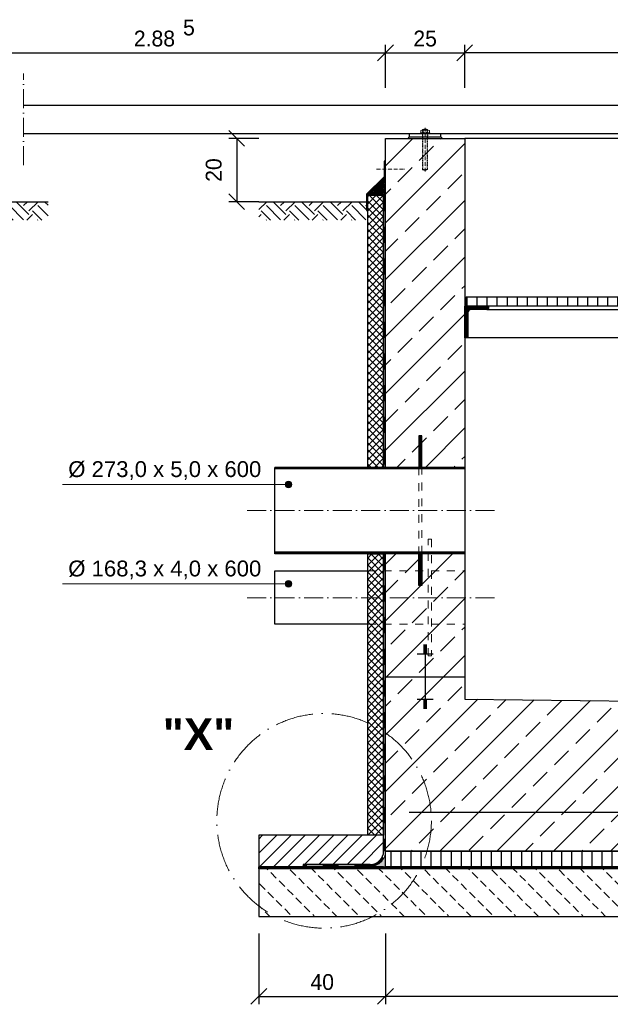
# Model space of a CAD drawing. Header units: millimetres. Extents: x -61498 to 746175, y -1322 to 24596.
# Tile 16 of 37: x 22402 to 24267, y 3773 to 6882. Entities that reach past the tile are written whole.
import ezdxf

# ---------------------------------------------------------------- set-up
doc = ezdxf.new("R2010")
doc.units = ezdxf.units.MM
doc.linetypes.add('ACAD_ISO10W100', pattern=[18, 12, -3, 0, -3])
doc.linetypes.add('JIS_02_1.0', pattern=[2, 1, -1])
for name, color, linetype, lineweight in [('Bemaßung', 7, 'Continuous', 9), ('Beschriftung', 7, 'Continuous', 9), ('P-DABDICHTUNG', 7, 'Continuous', 18), ('verz. Bandstahl 30x3_5mm im Beton', 5, 'GRENZE1', 35)]:
    doc.layers.add(name, color=color, linetype=linetype, lineweight=lineweight)
doc.layers.add('P-MU050ENTL', color=7, linetype='Continuous')
doc.layers.add('P-MU150AUSL', color=7, linetype='Continuous')
doc.styles.add('LBB3.5M1000', font='isocp.shx', dxfattribs={"height": 3.5})
doc.linetypes.add('GRENZE1', pattern='A,6.35,-2.54,[133,ltypeshp.shx,S=2.54,R=0,X=-2.54,Y=0],-2.54,25.4', length=36.83)
doc.dimstyles.new('DIN', dxfattribs={"dimtxt": 2.5, "dimasz": 2.5, "dimexe": 1.25, "dimexo": 0.625, "dimtad": 1, "dimtih": 1, "dimdec": 4, "dimdsep": 46, "dimlunit": 6, "dimtxsty": 'Standard', "dimcen": 2.5, "dimadec": 0, "dimazin": 0, "dimtfac": 1, "dimtdec": 4, "dimtmove": 0, "dimatfit": 3, "dimfxl": 0, "dimtvp": 1, "dimtolj": 1, "dimtzin": 0, "dimarcsym": 0})

# ---------------------------------------------------------------- blocks, each defined once
blk = doc.blocks.new('_Oblique')
at = {"color": 0, "linetype": 'ByBlock', "lineweight": -2}
blk.add_line((-0.5, -0.5), (0.5, 0.5), dxfattribs=at)
blk = doc.blocks.new('*D100')
at = {"layer": 'Bemaßung', "color": 0, "lineweight": -2, "transparency": 16777216}
for p, q in [((23807.1, 6667.2), (23807.1, 6802.1)), ((26707.1, 6777.1), (23807.1, 6777.1)), ((26707.1, 6667.2), (26707.1, 6802.1))]:
    blk.add_line(p, q, dxfattribs=at)
at = {"layer": 'DEFPOINTS', "color": 0, "transparency": 16777216}
for p in [(23807.1, 6777.1), (23807.1, 6507.2), (26707.1, 6507.2)]:
    blk.add_point(p, dxfattribs=at)
at = {"layer": 'Bemaßung', "color": 0, "lineweight": -2, "transparency": 16777216, "xscale": 50, "yscale": 50, "zscale": 50, "rotation": 180}
blk.add_blockref('_Oblique', (23807.1, 6777.1), dxfattribs=at)
at = {"layer": 'Bemaßung', "color": 0, "lineweight": -2, "transparency": 16777216, "xscale": 50, "yscale": 50, "zscale": 50}
blk.add_blockref('_Oblique', (26707.1, 6777.1), dxfattribs=at)
at = {"layer": 'Bemaßung', "color": 0, "transparency": 16777216, "insert": (25257.1, 6823.7), "char_height": 50, "attachment_point": 5}
blk.add_mtext('\\A1;2.90', dxfattribs=at)
blk = doc.blocks.new('*D101')
at = {"layer": 'Bemaßung', "color": 0, "lineweight": -2, "transparency": 16777216}
for p, q in [((23557.1, 6667.2), (23557.1, 6802.1)), ((23557.1, 6777.1), (23807.1, 6777.1)), ((23807.1, 6667.2), (23807.1, 6802.1))]:
    blk.add_line(p, q, dxfattribs=at)
at = {"layer": 'DEFPOINTS', "color": 0, "transparency": 16777216}
for p in [(23807.1, 6777.1), (23557.1, 6507.2), (23807.1, 6507.2)]:
    blk.add_point(p, dxfattribs=at)
at = {"layer": 'Bemaßung', "color": 0, "lineweight": -2, "transparency": 16777216, "xscale": 50, "yscale": 50, "zscale": 50, "rotation": 180}
blk.add_blockref('_Oblique', (23557.1, 6777.1), dxfattribs=at)
at = {"layer": 'Bemaßung', "color": 0, "lineweight": -2, "transparency": 16777216, "xscale": 50, "yscale": 50, "zscale": 50}
blk.add_blockref('_Oblique', (23807.1, 6777.1), dxfattribs=at)
at = {"layer": 'Bemaßung', "color": 0, "transparency": 16777216, "insert": (23682.1, 6822.1), "char_height": 50, "attachment_point": 5}
blk.add_mtext('\\A1;25', dxfattribs=at)
blk = doc.blocks.new('*D102')
at = {"layer": 'Bemaßung', "color": 0, "lineweight": -2, "transparency": 16777216}
for p, q in [((22097.6, 6667.2), (22097.6, 6802.1)), ((22097.6, 6777.1), (23557.1, 6777.1)), ((23557.1, 6667.2), (23557.1, 6802.1))]:
    blk.add_line(p, q, dxfattribs=at)
at = {"layer": 'DEFPOINTS', "color": 0, "transparency": 16777216}
for p in [(23557.1, 6777.1), (22097.6, 6507.2), (23557.1, 6507.2)]:
    blk.add_point(p, dxfattribs=at)
at = {"layer": 'Bemaßung', "color": 0, "lineweight": -2, "transparency": 16777216, "xscale": 50, "yscale": 50, "zscale": 50, "rotation": 180}
blk.add_blockref('_Oblique', (22097.6, 6777.1), dxfattribs=at)
at = {"layer": 'Bemaßung', "color": 0, "lineweight": -2, "transparency": 16777216, "xscale": 50, "yscale": 50, "zscale": 50}
blk.add_blockref('_Oblique', (23557.1, 6777.1), dxfattribs=at)
at = {"layer": 'Bemaßung', "color": 0, "transparency": 16777216, "insert": (22827.3, 6822.1), "char_height": 50, "attachment_point": 5}
blk.add_mtext('\\A1;2.88', dxfattribs=at)
blk = doc.blocks.new('*D105')
at = {"layer": 'Bemaßung', "color": 0, "lineweight": -2, "transparency": 16777216}
for p, q in [((23557.1, 3997.2), (23557.1, 3773.5)), ((26957.1, 3997.2), (26957.1, 3773.5)), ((26957.1, 3798.5), (23557.1, 3798.5))]:
    blk.add_line(p, q, dxfattribs=at)
at = {"layer": 'DEFPOINTS', "color": 0, "transparency": 16777216}
for p in [(23557.1, 4157.2), (26957.1, 4157.2), (23557.1, 3798.5)]:
    blk.add_point(p, dxfattribs=at)
at = {"layer": 'Bemaßung', "color": 0, "lineweight": -2, "transparency": 16777216, "xscale": 50, "yscale": 50, "zscale": 50, "rotation": 180}
blk.add_blockref('_Oblique', (23557.1, 3798.5), dxfattribs=at)
at = {"layer": 'Bemaßung', "color": 0, "lineweight": -2, "transparency": 16777216, "xscale": 50, "yscale": 50, "zscale": 50}
blk.add_blockref('_Oblique', (26957.1, 3798.5), dxfattribs=at)
at = {"layer": 'Bemaßung', "color": 0, "transparency": 16777216, "insert": (25257.1, 3843.5), "char_height": 50, "attachment_point": 5}
blk.add_mtext('\\A1;3.40', dxfattribs=at)
blk = doc.blocks.new('*D79')
at = {"layer": 'Bemaßung', "color": 0, "lineweight": -2, "transparency": 16777216}
for p, q in [((23157.1, 3997.2), (23157.1, 3773.5)), ((23557.1, 3997.2), (23557.1, 3773.5)), ((23157.1, 3798.5), (23557.1, 3798.5))]:
    blk.add_line(p, q, dxfattribs=at)
at = {"layer": 'DEFPOINTS', "color": 0, "transparency": 16777216}
for p in [(23157.1, 4157.2), (23557.1, 4157.2), (23557.1, 3798.5)]:
    blk.add_point(p, dxfattribs=at)
at = {"layer": 'Bemaßung', "color": 0, "lineweight": -2, "transparency": 16777216, "xscale": 50, "yscale": 50, "zscale": 50, "rotation": 180}
blk.add_blockref('_Oblique', (23157.1, 3798.5), dxfattribs=at)
at = {"layer": 'Bemaßung', "color": 0, "lineweight": -2, "transparency": 16777216, "xscale": 50, "yscale": 50, "zscale": 50}
blk.add_blockref('_Oblique', (23557.1, 3798.5), dxfattribs=at)
at = {"layer": 'Bemaßung', "color": 0, "transparency": 16777216, "insert": (23357.1, 3843.5), "char_height": 50, "attachment_point": 5}
blk.add_mtext('\\A1;40', dxfattribs=at)
blk = doc.blocks.new('*D80')
at = {"layer": 'Bemaßung', "color": 0, "lineweight": -2, "transparency": 16777216}
for p, q in [((23157.1, 6507.2), (23062.1, 6507.2)), ((23087.1, 6507.2), (23087.1, 6307.2)), ((23157.1, 6307.2), (23062.1, 6307.2))]:
    blk.add_line(p, q, dxfattribs=at)
at = {"layer": 'DEFPOINTS', "color": 0, "transparency": 16777216}
for p in [(23557.1, 6507.2), (23087.1, 6307.2), (23557.1, 6307.2)]:
    blk.add_point(p, dxfattribs=at)
at = {"layer": 'Bemaßung', "color": 0, "lineweight": -2, "transparency": 16777216, "xscale": 50, "yscale": 50, "zscale": 50}
for p, rotation in [((23087.1, 6507.2), 90), ((23087.1, 6307.2), 270)]:
    blk.add_blockref('_Oblique', p, dxfattribs=dict(at, rotation=rotation))
at = {"layer": 'Bemaßung', "color": 0, "transparency": 16777216, "insert": (23014.6, 6407.2), "char_height": 50, "attachment_point": 5, "rotation": 90}
blk.add_mtext('\\A1;20', dxfattribs=at)

msp = doc.modelspace()

# ---------------------------------------------------------------- hatches: boundary and pattern name
at = {"lineweight": 0}
h = msp.add_hatch(dxfattribs=at)
h.set_pattern_fill('ANSI33', color=256, scale=20)
h.set_pattern_definition([(45, (-291.18, 5382.16), (-89.80256, 89.80256), []), (45, (-201.38, 5382.16), (-89.80256, 89.80256), [63.5, -31.75])])
h.paths.add_polyline_path([(26957.09009, 5652.15574), (26707.09009, 5652.15574), (26707.09009, 6507.15574), (26957.09009, 6507.15574)])
h.paths.add_polyline_path([(23807.09009, 5468.65574), (23557.09009, 5468.65574), (23557.09009, 6507.15574), (23807.09009, 6507.15574)])
h.paths.add_polyline_path([(23557.09009, 5195.65574), (23807.09009, 5195.65574), (23807.09009, 4737.15574), (26357.09009, 4707.15574), (26357.09009, 4507.15574), (26707.09009, 4507.15574), (26707.09009, 5502.15574), (26957.09009, 5502.15574), (26957.09009, 4257.15574), (23557.09009, 4257.15574)])
at = {"lineweight": 5}
h = msp.add_hatch(dxfattribs=at)
h.set_pattern_fill('ANSI36', color=256, angle=90)
h.set_pattern_definition([(135, (8553.8945, 6355.6557), (-6.1739261, 1.683798), [7.9375, -1.5875, 0, -1.5875])])
h.paths.add_polyline_path([(23557.09009, 6383.65574), (23501.09009, 6327.65574), (23551.09009, 6327.65574), (23557.09009, 6327.65574)])
h = msp.add_hatch(dxfattribs=at)
h.set_pattern_fill('ANSI37', color=256, scale=5)
h.set_pattern_definition([(45, (10281.894, 5317.406), (-11.22532, 11.22532), []), (135, (10281.894, 5317.406), (-11.22532, -11.22532), [])])
h.paths.add_polyline_path([(23501.09009, 6327.65574), (23551.09009, 6327.65574), (23551.09009, 5468.65574), (23501.09009, 5468.65574)])
h = msp.add_hatch()
h.set_pattern_fill('EARTH', color=256, scale=10, angle=45)
h.set_pattern_definition([(45, (2674.304, 6278.02), (7e-15, 89.80256), [63.5, -63.5]), (45, (2657.466, 6294.856), (7e-15, 89.80256), [63.5, -63.5]), (45, (2640.63, 6311.694), (7e-15, 89.80256), [63.5, -63.5]), (135, (2640.63, 6322.92), (-89.80256, 7e-15), [63.5, -63.5]), (135, (2657.466, 6339.76), (-89.80256, 7e-15), [63.5, -63.5]), (135, (2674.304, 6356.595), (-89.80256, 7e-15), [63.5, -63.5])])
h.paths.add_polyline_path([(22097.60434, 6248.88009), (22097.60434, 6307.15574), (22491.60434, 6307.15574), (22491.60434, 6248.88009)])
h = msp.add_hatch()
h.set_pattern_fill('EARTH', color=256, scale=10, angle=45)
h.set_pattern_definition([(45, (1779.82, 6278.02), (7e-15, 89.80256), [63.5, -63.5]), (45, (1762.98, 6294.856), (7e-15, 89.80256), [63.5, -63.5]), (45, (1746.14, 6311.694), (7e-15, 89.80256), [63.5, -63.5]), (135, (1746.14, 6322.92), (-89.80256, 7e-15), [63.5, -63.5]), (135, (1762.98, 6339.76), (-89.80256, 7e-15), [63.5, -63.5]), (135, (1779.82, 6356.595), (-89.80256, 7e-15), [63.5, -63.5])])
h.paths.add_polyline_path([(23157.09009, 6248.88009), (23157.09009, 6307.15574), (23497.13266, 6307.15574), (23497.13266, 6248.88009)])
h = msp.add_hatch()
h.set_pattern_fill('ANSI31', color=256, scale=10, angle=45)
h.set_pattern_definition([(90, (-85976.695, 44326.933), (-31.75, 5e-15), [])])
h.paths.add_polyline_path([(26531.24009, 5977.15574), (26531.24009, 6007.15574), (26702.09009, 6007.15574), (26702.09009, 5977.15574)])
h.paths.add_polyline_path([(26531.24009, 6007.15574), (26531.24009, 5977.15574), (23812.09009, 5977.15574), (23812.09009, 6007.15574)])
at = {"lineweight": 9}
h = msp.add_hatch(dxfattribs=at)
h.set_pattern_fill('ANSI31', color=256)
h.set_pattern_definition([(45, (-84376.6946, 44326.9335), (-2.24506403, 2.24506403), [])])
edge = h.paths.add_edge_path()
edge.add_line((23807.09009, 5877.15574), (23807.09009, 5977.15574))
edge.add_line((23807.09009, 5977.15574), (23882.09009, 5977.15574))
edge.add_line((23882.09009, 5977.15574), (23882.09009, 5972.15574))
edge.add_arc((23877.09009, 5972.15574), 5, 270, 360, ccw=False)
edge.add_line((23877.09009, 5967.15574), (23827.09009, 5967.15574))
edge.add_arc((23827.09009, 5957.15574), 10, 450, 540)
edge.add_line((23817.09009, 5957.15574), (23817.09009, 5882.15574))
edge.add_arc((23812.09009, 5882.15574), 5, 270, 360, ccw=False)
edge.add_line((23812.09009, 5877.15574), (23807.09009, 5877.15574))
at = {"lineweight": 0}
h = msp.add_hatch(dxfattribs=at)
h.set_pattern_fill('ANSI31', color=256)
h.set_pattern_definition([(45, (1298.8178, 5332.1557), (-2.24506403, 2.24506403), [])])
h.paths.add_polyline_path([(23672.09009, 5568.65574), (23662.09009, 5568.65574), (23662.09009, 5468.65574), (23672.09009, 5468.65574)])
h.paths.add_polyline_path([(23672.09009, 5095.65574), (23662.09009, 5095.65574), (23662.09009, 5195.65574), (23672.09009, 5195.65574)])
h = msp.add_hatch(dxfattribs=at)
h.set_pattern_fill('ANSI31', color=256, angle=90)
h.set_pattern_definition([(135, (1458.8178, 5332.1557), (-2.24506403, -2.24506403), [])])
h.paths.add_polyline_path([(23672.09009, 5468.65574), (23807.09009, 5468.65574), (23807.09009, 5463.65574), (23672.09009, 5463.65574)])
h.paths.add_polyline_path([(23662.09009, 5468.65574), (23672.09009, 5468.65574), (23672.09009, 5463.65574), (23662.09009, 5463.65574)])
h.paths.add_polyline_path([(23207.09009, 5468.65574), (23662.09009, 5468.65574), (23662.09009, 5463.65574), (23207.09009, 5463.65574)])
h.paths.add_polyline_path([(23702.09009, 5200.65574), (23807.09009, 5200.65574), (23807.09009, 5195.65574), (23702.09009, 5195.65574)])
h.paths.add_polyline_path([(23692.09009, 5200.65574), (23702.09009, 5200.65574), (23702.09009, 5195.65574), (23692.09009, 5195.65574)])
h.paths.add_polyline_path([(23672.09009, 5200.65574), (23692.09009, 5200.65574), (23692.09009, 5195.65574), (23672.09009, 5195.65574)])
h.paths.add_polyline_path([(23662.09009, 5200.65574), (23672.09009, 5200.65574), (23672.09009, 5195.65574), (23662.09009, 5195.65574)])
h.paths.add_polyline_path([(23207.09009, 5200.65574), (23662.09009, 5200.65574), (23662.09009, 5195.65574), (23207.09009, 5195.65574)])
at = {"lineweight": 5}
h = msp.add_hatch(dxfattribs=at)
h.set_pattern_fill('ANSI37', color=256, scale=5)
h.set_pattern_definition([(45, (21795.09, 5317.406), (-11.22532, 11.22532), []), (135, (21795.09, 5317.406), (-11.22532, -11.22532), [])])
h.paths.add_polyline_path([(23501.09009, 5195.65574), (23551.09009, 5195.65574), (23551.09009, 4307.15574), (23501.09009, 4307.15574)])
h = msp.add_hatch()
h.set_pattern_fill('ANSI31', color=256, scale=10)
h.set_pattern_definition([(45, (27160.09, 4257.156), (-22.45064, 22.45064), [])])
edge = h.paths.add_edge_path()
edge.add_line((23296.71496, 4214.79977), (23296.71496, 4207.15574))
edge.add_line((23296.71496, 4207.15574), (23157.09009, 4207.15574))
edge.add_line((23157.09009, 4207.15574), (23157.09009, 4307.15574))
edge.add_line((23157.09009, 4307.15574), (23551.09009, 4307.15574))
edge.add_line((23551.09009, 4307.15574), (23551.09009, 4257.15574))
edge.add_arc((23508.73411, 4257.15574), 42.35598, 270, 360, ccw=False)
edge.add_line((23508.73411, 4214.79977), (23296.71496, 4214.79977))
at = {"lineweight": 0}
h = msp.add_hatch(dxfattribs=at)
h.set_pattern_fill('AR-CONC', color=256, scale=0.48356)
h.set_pattern_definition([(50, (27039.2623, 4232.1557), (3.4683817, -0.303444), [0.36267, -3.989368]), (355, (27039.2623, 4232.1557), (-0.6709456, 3.6372986), [0.290136, -3.1914945]), (100.45144, (27039.5513, 4232.1305), (2.797436, 3.3338545), [0.308222, -3.3904412]), (46.1842, (27039.2623, 4233.123), (5.16075, -0.8003847), [0.544005, -5.984052]), (96.63564, (27039.6923, 4233.056), (4.519649, 4.710446), [0.462333, -5.085665]), (351.18416, (27039.2623, 4233.123), (4.519649, 4.710446), [0.435204, -4.787242]), (21, (27039.7458, 4232.881), (2.8864024, -1.946903), [0.36267, -3.989368]), (326, (27039.746, 4232.881), (1.176575, 3.506534), [0.290136, -3.1914945]), (71.45144, (27039.9864, 4232.719), (4.0629775, 1.559631), [0.308222, -3.3904412]), (37.5, (27039.2623, 4232.1557), (0.05880017, 1.6097408), [0, -3.1528098, 0, -3.2398505, 0, -3.2035835]), (7.5, (27039.2623, 4232.1557), (1.2720985, 1.9072164), [0, -1.8471984, 0, -3.0802758, 0, -1.2209884]), (327.5, (27038.1839, 4232.1557), (2.5813506, -0.1090663), [0, -1.2088994, 0, -3.7717663, 0, -5.0048437]), (317.5, (27037.7004, 4232.1557), (2.8200537, 0.4840674), [0, -1.5715693, 0, -2.5048397, 0, -3.5541644])])
edge = h.paths.add_edge_path()
edge.add_line((23482.79102, 4207.15574), (23508.73411, 4208.79977))
edge.add_arc((23508.73411, 4257.15574), 48.35598, 270, 360)
edge.add_line((23557.09009, 4257.15574), (23557.09009, 4207.15574))
edge.add_line((23557.09009, 4207.15574), (23482.79102, 4207.15574))
h = msp.add_hatch()
h.set_pattern_fill('ANSI31', color=256, scale=10, angle=45)
h.set_pattern_definition([(90, (25257.09, 4232.156), (-31.75, 5e-15), [])])
h.paths.add_polyline_path([(23557.09009, 4257.15574), (26957.09009, 4257.15574), (26957.09009, 4207.15574), (23557.09009, 4207.15574)])
h = msp.add_hatch(dxfattribs=at)
h.set_pattern_fill('BETON_UNBEWEHRT', color=256, scale=200, angle=90, pattern_type=2)
h.set_pattern_definition([(135, (-7379.054, 4286.51), (-35.35534, -35.35534), [25, -12.5])])
h.paths.add_polyline_path([(27357.09009, 4201.15574), (23157.09009, 4201.15574), (23157.09009, 4051.15574), (27357.09009, 4051.15574)])
at = {"layer": 'Beschriftung'}
h = msp.add_hatch(color=256, dxfattribs=at)
h.dxf.hatch_style = 1
edge = h.paths.add_edge_path()
edge.add_arc((23250.87228, 5414.67139), 10.35018, 180, 540, ccw=False)
h = msp.add_hatch(color=256, dxfattribs=at)
h.dxf.hatch_style = 1
edge = h.paths.add_edge_path()
edge.add_arc((23250.87228, 5100.95461), 10.35018, 180, 540, ccw=False)
at = {"layer": 'P-DABDICHTUNG'}
h = msp.add_hatch(dxfattribs=at)
h.set_pattern_fill('PLAST', scale=6, angle=90, style=0)
h.set_pattern_definition([(90, (12331.0047, 2907.5883), (-1.5, 9e-17), []), (90, (12330.8172, 2907.5883), (-1.5, 9e-17), []), (90, (12330.6297, 2907.5883), (-1.5, 9e-17), [])])
h.paths.add_polyline_path([(23296.71496, 4207.15574), (23296.71496, 4208.79977), (23356.22207, 4208.79977), (23356.22207, 4207.15574)])

# ---------------------------------------------------------------- linework, layer by layer
at = {"linetype": 'ACAD_ISO10W100', "lineweight": 18, "ltscale": 5}
for p, q in [((22414.24547, 6422.15574), (22414.24547, 6712.15574)), ((23900.69716, 5332.15574), (23112.35536, 5332.15574)), ((23900.69716, 5057.15574), (23112.35536, 5057.15574))]:
    msp.add_line(p, q, dxfattribs=at)
for p, q in [((22414.24547, 6612.15574), (27017.09009, 6612.15574)), ((22414.24547, 6522.15574), (27017.09009, 6522.15574)), ((23632.09009, 6512.15574), (23627.09009, 6507.15574)), ((23632.09009, 6522.15574), (23632.09009, 6512.15574)), ((23632.09009, 6512.15574), (23732.09009, 6512.15574)), ((23732.09009, 6512.15574), (23732.09009, 6522.15574)), ((23732.09009, 6512.15574), (23737.09009, 6507.15574)), ((26707.09009, 6507.15574), (23807.09009, 6507.15574)), ((23501.09009, 6327.65574), (23557.09009, 6383.65574)), ((23557.09009, 6327.65574), (23511.09009, 6327.65574)), ((23551.09009, 5468.65574), (23551.09009, 6327.65574)), ((23551.09009, 6327.65574), (23557.09009, 6327.65574)), ((23551.09009, 6327.65574), (23557.09009, 6327.65574)), ((22097.60434, 6307.15574), (22491.60434, 6307.15574)), ((23157.09009, 6307.15574), (23497.13266, 6307.15574)), ((23877.09009, 5967.15574), (26637.09009, 5967.15574)), ((26702.09009, 5877.15574), (23812.09009, 5877.15574)), ((23551.09009, 4257.15574), (23551.09009, 5195.65574)), ((23687.09009, 4906.80902), (23677.09009, 4906.80902)), ((23687.09009, 4903.28912), (23677.09009, 4903.28912)), ((23687.09009, 4899.76921), (23677.09009, 4899.76921)), ((23687.09009, 4896.24931), (23677.09009, 4896.24931)), ((23687.09009, 4892.7294), (23677.09009, 4892.7294)), ((23687.09009, 4889.2095), (23677.09009, 4889.2095)), ((23687.09009, 4885.68959), (23677.09009, 4885.68959)), ((23687.09009, 4882.16969), (23677.09009, 4882.16969)), ((23682.09009, 4907.15574), (23682.09009, 4807.15574)), ((23707.09009, 4878.64978), (23657.09009, 4878.64978)), ((23557.09009, 4807.15574), (23807.09009, 4807.15574)), ((23682.09009, 4807.15574), (23682.09009, 4707.15574)), ((23707.09009, 4735.6617), (23657.09009, 4735.6617)), ((23687.09009, 4732.1418), (23677.09009, 4732.1418)), ((23687.09009, 4728.62189), (23677.09009, 4728.62189)), ((23687.09009, 4725.10199), (23677.09009, 4725.10199)), ((23687.09009, 4721.58208), (23677.09009, 4721.58208)), ((23687.09009, 4718.06218), (23677.09009, 4718.06218)), ((23687.09009, 4714.54227), (23677.09009, 4714.54227)), ((23687.09009, 4711.02237), (23677.09009, 4711.02237)), ((23687.09009, 4707.50246), (23677.09009, 4707.50246)), ((23551.09009, 4307.15574), (23157.09009, 4307.15574)), ((23157.09009, 4307.15574), (23157.09009, 4207.15574)), ((23551.09009, 4257.15574), (23551.09009, 4307.15574)), ((23551.09009, 4207.15574), (23157.09009, 4207.15574)), ((23551.09009, 4207.15574), (23157.09009, 4207.15574)), ((23157.09009, 4201.15574), (23157.09009, 4207.15574)), ((23551.09009, 4207.15574), (23157.09009, 4207.15574)), ((23157.09009, 4207.15574), (23557.09009, 4207.15574)), ((23296.71496, 4214.79977), (23296.71496, 4207.15574)), ((23508.73411, 4214.79977), (23296.71496, 4214.79977)), ((23508.73411, 4208.79977), (23296.71496, 4208.79977))]:
    msp.add_line(p, q)
at = {"linetype": 'Continuous', "lineweight": 9}
for p, q in [((23668.69009, 6526.15574), (23668.69009, 6532.15574)), ((23692.02589, 6533.15574), (23672.15429, 6533.15574)), ((23690.09009, 6535.65574), (23674.09009, 6535.65574)), ((23674.09009, 6535.65574), (23674.09009, 6533.15574)), ((23675.31509, 6536.09084), (23675.31509, 6533.15574)), ((23675.61829, 6526.15574), (23675.61829, 6532.15574)), ((23688.56189, 6526.15574), (23688.56189, 6532.15574)), ((23688.86509, 6536.09084), (23688.86509, 6533.15574)), ((23690.09009, 6535.65574), (23690.09009, 6533.15574)), ((23695.49009, 6526.15574), (23695.49009, 6532.15574)), ((23697.09009, 6525.15574), (23667.09009, 6525.15574)), ((23667.09009, 6522.15574), (23667.09009, 6525.15574)), ((23697.09009, 6522.15574), (23697.09009, 6525.15574))]:
    msp.add_line(p, q, dxfattribs=at)
at = {"linetype": 'JIS_02_1.0', "lineweight": 5, "ltscale": 2}
for p, q in [((23674.09009, 6408.65574), (23674.09009, 6535.65574)), ((23675.31509, 6408.22068), (23675.31509, 6533.15574)), ((23688.86509, 6408.22068), (23688.86509, 6533.15574)), ((23690.09009, 6408.65574), (23690.09009, 6535.65574)), ((23673.59009, 6507.15574), (23673.59009, 6525.15574)), ((23690.59009, 6507.15574), (23690.59009, 6525.15574)), ((23690.09009, 6408.65574), (23674.09009, 6408.65574))]:
    msp.add_line(p, q, dxfattribs=at)
at = {"linetype": 'ACAD_ISO10W100', "lineweight": 5}
for p, q in [((23682.09009, 6402.15574), (23682.09009, 6540.21674)), ((23529.00205, 6409.88498), (23616.51311, 6409.88498))]:
    msp.add_line(p, q, dxfattribs=at)
at = {"linetype": 'JIS_02_1.0', "lineweight": 25, "ltscale": 50}
for p, q in [((23554.09009, 6327.65574), (23554.09009, 5468.65574)), ((23554.09009, 5195.65574), (23554.09009, 4257.15574)), ((27357.09009, 4204.15574), (23157.09009, 4204.15574)), ((23157.09009, 4204.15574), (27357.09009, 4204.15574)), ((23508.73411, 4211.79977), (23296.71496, 4211.79977))]:
    msp.add_line(p, q, dxfattribs=at)
at = {"linetype": 'JIS_02_1.0', "lineweight": 18, "ltscale": 25}
for p, q in [((23501.09009, 5141.55668), (23807.09009, 5141.55668)), ((23501.09009, 4973.25668), (23807.09009, 4973.25668))]:
    msp.add_line(p, q, dxfattribs=at)
for points in [[(23557.09009, 5468.65574), (23557.09009, 6507.15574), (23807.09009, 6507.15574), (23807.09009, 4737.15574), (26357.09009, 4707.15574), (26357.09009, 4507.15574), (26707.09009, 4507.15574), (26707.09009, 4707.15574), (26707.09009, 6507.15574), (26957.09009, 6507.15574), (26957.09009, 5652.15574)], [(26531.24009, 5977.15574), (23812.09009, 5977.15574), (23812.09009, 6007.15574), (26531.24009, 6007.15574)], [(26957.09009, 5502.15574), (26957.09009, 4257.15574), (26107.09009, 4257.15574), (26107.09009, 4257.15574), (23557.09009, 4257.15574), (23557.09009, 5195.65574)]]:
    msp.add_lwpolyline(points)
for points in [[(23499.13266, 6279.77251), (23499.13266, 6329.77251), (23554.24514, 6384.88498), (23554.24514, 6434.88498), (23552.24514, 6434.88498), (23552.24514, 6385.71341), (23497.13266, 6330.60093), (23497.13266, 6279.77251)], [(23501.09009, 6327.65574), (23551.09009, 6327.65574), (23551.09009, 5468.65574), (23501.09009, 5468.65574)], [(23501.09009, 5195.65574), (23551.09009, 5195.65574), (23551.09009, 4307.15574), (23501.09009, 4307.15574)], [(23557.09009, 4257.15574), (26957.09009, 4257.15574), (26957.09009, 4207.15574), (23557.09009, 4207.15574)], [(27357.09009, 4201.15574), (23157.09009, 4201.15574), (23157.09009, 4051.15574), (27357.09009, 4051.15574)]]:
    msp.add_lwpolyline(points, close=True)
msp.add_lwpolyline([(23807.09009, 5877.15574), (23807.09009, 5977.15574), (23882.09009, 5977.15574), (23882.09009, 5972.15574, -0.4142135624), (23877.09009, 5967.15574), (23827.09009, 5967.15574, 0.4142135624), (23817.09009, 5957.15574), (23817.09009, 5882.15574, -0.4142135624), (23812.09009, 5877.15574)], format="xyb", close=True)
for points in [[(23662.09009, 5468.65574), (23662.09009, 5195.65574)], [(23672.09009, 5195.65574), (23672.09009, 5468.65574)]]:
    msp.add_lwpolyline(points, dxfattribs=at)
msp.add_lwpolyline([(23692.09009, 5241.55668), (23702.09009, 5241.55668), (23702.09009, 4873.25668), (23692.09009, 4873.25668)], close=True, dxfattribs=at)
at = {"linetype": 'ACAD_ISO10W100', "lineweight": 18, "ltscale": 10}
msp.add_circle((23363.08723, 4352.62419), 338.72332, dxfattribs=at)
at = {"linetype": 'Continuous', "lineweight": 9}
for centre, radius, start, end in [((23672.15419, 6526.65575), 6.49999, 57.79575833, 122.20424167), ((23682.09009, 6515.07241), 22.08333, 68.76068889, 111.23931111), ((23682.09009, 6511.71365), 21.4421, 72.43264167, 107.56735833), ((23692.02599, 6526.65575), 6.49999, 57.79575833, 122.20424167), ((23672.15419, 6531.65574), 6.49999, 237.79575833, 302.20424167), ((23682.09009, 6546.59784), 21.4421, 252.43264167, 287.56735833), ((23692.02599, 6531.65574), 6.49999, 237.79575833, 302.20424167)]:
    msp.add_arc(centre, radius, start, end, dxfattribs=at)
at = {"linetype": 'JIS_02_1.0', "lineweight": 5, "ltscale": 2}
msp.add_arc((23682.09009, 6429.23908), 22.08333, 248.76068889, 291.23931111, dxfattribs=at)
msp.add_arc((23508.73411, 4257.15574), 42.35598, 270, 0)
at = {"linetype": 'JIS_02_1.0', "lineweight": 25, "ltscale": 50}
msp.add_arc((23508.73411, 4257.15574), 45.35598, 270, 0, dxfattribs=at)
at = {"layer": 'Beschriftung', "lineweight": 5}
for p, q in [((23250.87228, 5414.67139), (22537.05365, 5414.67139)), ((23250.87228, 5100.95461), (22537.05365, 5100.95461))]:
    msp.add_line(p, q, dxfattribs=at)
for centre in [(23250.87228, 5414.67139), (23250.87228, 5100.95461)]:
    msp.add_circle(centre, 10.35018, dxfattribs=at)
at = {"layer": 'P-DABDICHTUNG', "color": 7}
for p, q in [((23356.22207, 4208.79977), (23356.22207, 4207.15574)), ((23508.73411, 4208.79977), (23482.79102, 4207.15574))]:
    msp.add_line(p, q, dxfattribs=at)
msp.add_lwpolyline([(23557.09009, 4281.33373), (23557.09009, 4257.15574, -0.4142135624), (23508.73411, 4208.79977)], format="xyb", dxfattribs=at)
at = {"layer": 'P-MU050ENTL', "linetype": 'Continuous', "ltscale": 10}
msp.add_lwpolyline([(23501.09009, 4973.25668), (23207.09009, 4973.25668), (23207.09009, 5141.55668), (23501.09009, 5141.55668)], dxfattribs=at)
at = {"layer": 'P-MU150AUSL', "linetype": 'Continuous', "ltscale": 10}
for p, q in [((23807.09009, 5468.65574), (23207.09009, 5468.65574)), ((23207.09009, 5195.65574), (23207.09009, 5468.65574)), ((23807.09009, 5463.65574), (23207.09009, 5463.65574)), ((23807.09009, 5200.65574), (23207.09009, 5200.65574)), ((23807.09009, 5195.65574), (23207.09009, 5195.65574))]:
    msp.add_line(p, q, dxfattribs=at)
for points in [[(23672.09009, 5568.65574), (23662.09009, 5568.65574), (23662.09009, 5468.65574), (23672.09009, 5468.65574)], [(23672.09009, 5095.65574), (23662.09009, 5095.65574), (23662.09009, 5195.65574), (23672.09009, 5195.65574)]]:
    msp.add_lwpolyline(points, close=True, dxfattribs=at)
at = {"layer": 'verz. Bandstahl 30x3_5mm im Beton', "color": 0, "lineweight": -3, "ltscale": 5}
msp.add_line((26882.09009, 4379.36911), (23632.09009, 4379.36911), dxfattribs=at)

# ---------------------------------------------------------------- texts
at = {"layer": 'Bemaßung', "insert": (22936.23138, 6856.92972), "char_height": 50, "attachment_point": 5}
msp.add_mtext('\\A1;5', dxfattribs=at)
at = {"layer": 'Beschriftung', "attachment_point": 1, "style": 'LBB3.5M1000'}
for s, width, insert, char_height in [('{\\fArial|b0|i0|c0|p34;%%C 273,0 x 5,0 x 600}', 1235.8101064, (22555.14974, 5488.08626), 50), ('{\\fArial|b0|i0|c0|p34;%%C 168,3 x 4,0 x 600}', 1245.3471695, (22555.14974, 5174.36948), 50), ('{\\fArial|b1|i0|c0|p34;"X"}', 100, (22853.63714, 4676.70165), 100)]:
    msp.add_mtext_dynamic_manual_height_columns(s, width=width, gutter_width=17.5, heights=[0], dxfattribs=dict(at, insert=insert, char_height=char_height))

# ---------------------------------------------------------------- dimensions: what is measured, and where the dimension line sits
at = {"layer": 'Bemaßung'}
for base, p1, p2, text, picture, middle in [((23557.09009, 6777.12754), (22097.60434, 6507.15574), (23557.09009, 6507.15574), '2.88', '*D102', (22827.34721, 6822.12754)), ((23807.09009, 6777.12754), (23557.09009, 6507.15574), (23807.09009, 6507.15574), '25', '*D101', (23682.09009, 6822.12754)), ((23557.09009, 3798.49799), (26957.09009, 4157.15574), (23557.09009, 4157.15574), '3.40', '*D105', (25257.09009, 3843.49799))]:
    dim = msp.add_linear_dim(base=base, p1=p1, p2=p2, angle=180, text=text, dimstyle='DIN', override={"dimscale": 20, "dimexo": 8, "dimgap": 1, "dimblk1": 'Oblique', "dimblk2": 'Oblique', "dimsah": 1, "dimtmove": 2}, dxfattribs=at)
    dim.commit()
    dim.dimension.update_dxf_attribs({"geometry": picture, "text_midpoint": middle})
for base, p1, p2, angle, text, override, picture, middle in [((23807.09009, 6777.12754), (26707.09009, 6507.15574), (23807.09009, 6507.15574), 180, '2.90', {"dimscale": 20, "dimexo": 8, "dimgap": 1, "dimblk1": 'Oblique', "dimblk2": 'Oblique', "dimsah": 1, "dimtmove": 2}, '*D100', (25257.09009, 6823.69612)), ((23087.06497, 6307.15574), (23557.09009, 6507.15574), (23557.09009, 6307.15574), 90, '20', {"dimscale": 20, "dimexo": 20, "dimgap": 1, "dimblk1": 'Oblique', "dimblk2": 'Oblique', "dimsah": 1, "dimtmove": 2}, '*D80', (23014.64651, 6407.15574))]:
    dim = msp.add_linear_dim(base=base, p1=p1, p2=p2, angle=angle, text=text, dimstyle='DIN', override=override, dxfattribs=at)
    dim.commit()
    dim.dimension.update_dxf_attribs({"geometry": picture, "text_midpoint": middle, "dimtype": 160})
dim = msp.add_linear_dim(base=(23557.09009, 3798.49799), p1=(23157.09009, 4157.15574), p2=(23557.09009, 4157.15574), text='40', dimstyle='DIN', override={"dimscale": 20, "dimexo": 8, "dimgap": 1, "dimblk1": 'Oblique', "dimblk2": 'Oblique', "dimsah": 1, "dimtmove": 2}, dxfattribs=at)
dim.commit()
dim.dimension.update_dxf_attribs({"geometry": '*D79', "text_midpoint": (23357.09009, 3843.49799)})

doc.saveas('drawing.dxf')
